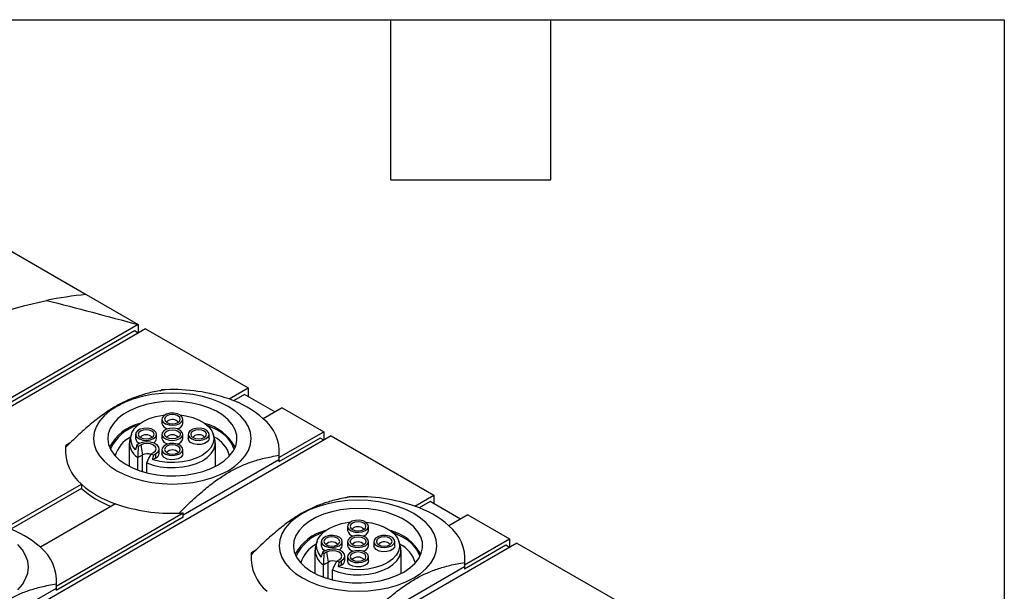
# Model space of a CAD drawing. Header units: millimetres. Extents: x 13 to 546, y 13 to 419.
# Tile 7 of 7: x 452 to 546, y 365 to 419. Entities that reach past the tile are written whole.
import ezdxf

# ---------------------------------------------------------------- set-up
doc = ezdxf.new("R2010")
doc.units = ezdxf.units.MM
doc.header["$LTSCALE"] = 2
doc.linetypes.add('SLD-Solid', pattern=[0])
doc.layers.add('TEXT', color=140, linetype='SLD-Solid', lineweight=25)

msp = doc.modelspace()

# ---------------------------------------------------------------- linework, layer by layer
for p, q in [((445.995, 400.25), (458.688, 392.922)), ((458.688, 392.922), (463.638, 390.065)), ((463.638, 390.065), (424.747, 367.614)), ((463.638, 390.065), (463.638, 389.248)), ((463.284, 389.453), (425.1, 367.409)), ((464.345, 389.657), (425.454, 367.205)), ((463.638, 389.248), (463.284, 389.453)), ((464.345, 389.657), (474.103, 384.023)), ((465.733, 383.764), (465.866, 383.841)), ((472.291, 382.977), (474.103, 384.023)), ((474.103, 384.023), (474.103, 383.207)), ((473.749, 383.411), (472.717, 382.815)), ((476.648, 381.737), (473.749, 383.411)), ((477.355, 382.146), (475.543, 381.1)), ((477.355, 382.146), (481.315, 379.86)), ((465.89, 381.058), (465.89, 380.65)), ((467.89, 380.65), (467.89, 381.058)), ((477.039, 377.391), (481.315, 379.86)), ((481.315, 379.86), (481.315, 379.043)), ((482.022, 379.452), (443.131, 357)), ((456.742, 378.573), (457.236, 378.858)), ((462.79, 378.799), (462.79, 376.561)), ((462.996, 379.641), (462.864, 379.247)), ((463.39, 379.615), (463.39, 379.207)), ((465.39, 379.207), (465.39, 379.615)), ((465.89, 379.615), (465.89, 379.207)), ((467.89, 379.207), (467.89, 379.615)), ((468.39, 379.615), (468.39, 379.207)), ((470.39, 379.207), (470.39, 379.615)), ((470.916, 379.247), (470.784, 379.641)), ((470.99, 376.561), (470.99, 378.799)), ((480.962, 379.247), (477.039, 376.983)), ((481.315, 379.043), (480.962, 379.247)), ((482.022, 379.452), (491.78, 373.818)), ((456.742, 378.573), (456.742, 378.381)), ((463.673, 378.697), (463.492, 378.592)), ((463.872, 378.582), (463.637, 378.446)), ((463.872, 378.582), (464.062, 377.656)), ((464.865, 377.737), (465.1, 377.873)), ((465.636, 377.819), (465.636, 378.227)), ((465.89, 378.172), (465.89, 377.764)), ((467.89, 377.764), (467.89, 378.172)), ((463.598, 377.388), (464.062, 377.656)), ((463.598, 376.208), (463.598, 377.388)), ((464.062, 376.054), (464.062, 377.656)), ((464.447, 375.949), (464.447, 376.898)), ((465.299, 377.35), (465.02, 377.188)), ((465.119, 377.654), (465.299, 377.758)), ((465.299, 377.758), (465.299, 377.35)), ((477.039, 377.187), (467.914, 371.919)), ((477.039, 377.391), (477.039, 376.983)), ((451.077, 370.731), (458.237, 374.864)), ((458.237, 374.456), (451.504, 370.569)), ((458.237, 374.864), (458.237, 374.456)), ((483.411, 373.559), (483.544, 373.636)), ((489.968, 372.772), (491.78, 373.818)), ((491.427, 373.206), (490.394, 372.61)), ((494.326, 371.532), (491.427, 373.206)), ((491.78, 373.818), (491.78, 373.002)), ((461.49, 372.987), (454.33, 368.853)), ((455.826, 365.145), (467.914, 372.123)), ((467.914, 371.715), (455.826, 364.737)), ((467.914, 371.715), (467.914, 372.123)), ((495.033, 371.941), (493.221, 370.895)), ((495.033, 371.941), (498.993, 369.655)), ((483.568, 370.853), (483.568, 370.445)), ((485.568, 370.445), (485.568, 370.853)), ((480.674, 369.435), (480.542, 369.042)), ((481.068, 369.41), (481.068, 369.002)), ((483.068, 369.002), (483.068, 369.41)), ((483.568, 369.41), (483.568, 369.002)), ((485.568, 369.002), (485.568, 369.41)), ((486.068, 369.41), (486.068, 369.002)), ((488.068, 369.002), (488.068, 369.41)), ((488.594, 369.042), (488.462, 369.435)), ((494.716, 367.186), (498.993, 369.655)), ((498.993, 369.655), (498.993, 368.838)), ((499.7, 369.246), (460.809, 346.795)), ((474.419, 368.368), (474.914, 368.653)), ((480.468, 368.593), (480.468, 366.356)), ((481.351, 368.492), (481.17, 368.387)), ((488.668, 366.356), (488.668, 368.593)), ((498.639, 369.042), (494.716, 366.778)), ((498.993, 368.838), (498.639, 369.042)), ((499.7, 369.246), (509.458, 363.613)), ((474.419, 368.368), (474.419, 368.176)), ((481.55, 368.376), (481.315, 368.241)), ((481.55, 368.376), (481.739, 367.451)), ((482.542, 367.532), (482.777, 367.668)), ((482.796, 367.448), (482.977, 367.553)), ((482.977, 367.553), (482.977, 367.144)), ((483.314, 367.614), (483.314, 368.022)), ((483.568, 367.967), (483.568, 367.559)), ((485.568, 367.559), (485.568, 367.967)), ((494.716, 366.982), (480.411, 358.723)), ((481.276, 367.183), (481.739, 367.451)), ((481.276, 366.003), (481.276, 367.183)), ((481.739, 365.849), (481.739, 367.451)), ((482.124, 365.744), (482.124, 366.693)), ((482.977, 367.144), (482.697, 366.983)), ((494.716, 367.186), (494.716, 366.778)), ((455.826, 364.941), (446.701, 359.673)), ((455.826, 365.145), (455.826, 364.737))]:
    msp.add_line(p, q)
at = {"flags": 128}
for points in [[(423.594, 374.287), (425.77, 376.299), (427.974, 378.214), (430.2, 380.026), (432.444, 381.733), (434.703, 383.331), (436.97, 384.817), (439.242, 386.188), (441.514, 387.44), (443.782, 388.573), (446.04, 389.582), (448.285, 390.466), (450.511, 391.224), (452.715, 391.854), (454.891, 392.355)], [(472.194, 376.145), (472.84, 376.571), (473.385, 377.042), (473.819, 377.55), (474.135, 378.086), (474.326, 378.642), (474.39, 379.207), (474.326, 379.772), (474.135, 380.327), (473.819, 380.864), (473.385, 381.372), (472.84, 381.843), (472.194, 382.268), (471.456, 382.642), (470.64, 382.956), (469.76, 383.207), (468.831, 383.389), (467.869, 383.499), (466.89, 383.537), (465.911, 383.499), (464.949, 383.389), (464.02, 383.207), (463.14, 382.956), (462.325, 382.642), (461.587, 382.268), (460.94, 381.843), (460.395, 381.372), (459.961, 380.864), (459.646, 380.327), (459.454, 379.772), (459.39, 379.207), (459.454, 378.642), (459.646, 378.086), (459.961, 377.55), (460.395, 377.042), (460.94, 376.571), (461.587, 376.145), (462.325, 375.772), (463.14, 375.457), (464.02, 375.207), (464.949, 375.025), (465.911, 374.914), (466.89, 374.877), (467.869, 374.914), (468.831, 375.025), (469.76, 375.207), (470.64, 375.457), (471.456, 375.772), (472.194, 376.145)], [(471.239, 376.696), (471.826, 377.089), (472.307, 377.526), (472.674, 377.999), (472.917, 378.498), (473.031, 379.012), (473.015, 379.531), (472.868, 380.042), (472.593, 380.535), (472.197, 381.001), (471.688, 381.428), (471.077, 381.807), (470.377, 382.132), (469.602, 382.393), (468.769, 382.587), (467.897, 382.709), (467.003, 382.757), (466.106, 382.728), (465.226, 382.625), (464.382, 382.448), (463.591, 382.203), (462.871, 381.894), (462.236, 381.527), (461.7, 381.111), (461.275, 380.655), (460.97, 380.167), (460.79, 379.66), (460.741, 379.142), (460.823, 378.626), (461.034, 378.122), (461.37, 377.641), (461.824, 377.194), (462.386, 376.79), (463.043, 376.437), (463.783, 376.143), (464.589, 375.915), (465.444, 375.756), (466.329, 375.671), (467.227, 375.662), (468.118, 375.728), (468.982, 375.868), (469.802, 376.08), (470.559, 376.358), (471.239, 376.696)], [(467.597, 380.65), (467.805, 380.825), (467.889, 381.032), (467.838, 381.242), (467.66, 381.427), (467.377, 381.563), (467.028, 381.63), (466.661, 381.62), (466.325, 381.535), (466.065, 381.385), (465.917, 381.191), (465.9, 380.979), (466.017, 380.777), (466.251, 380.614), (466.572, 380.511), (466.936, 380.482), (467.294, 380.53), (467.597, 380.65)], [(463.393, 378.127), (463.11, 378.514), (462.955, 378.924), (462.931, 379.344), (463.041, 379.759), (463.281, 380.156), (463.642, 380.52), (464.112, 380.841), (464.676, 381.106), (465.314, 381.308), (466.006, 381.439), (466.169, 381.458)], [(467.612, 381.458), (468.161, 381.376), (468.826, 381.205), (469.426, 380.967), (469.94, 380.67), (470.352, 380.324), (470.647, 379.94), (470.816, 379.532), (470.853, 379.112), (470.756, 378.696), (470.53, 378.297), (470.181, 377.929), (469.721, 377.603), (469.166, 377.332), (468.534, 377.123), (467.847, 376.985), (467.128, 376.921), (466.401, 376.935), (465.69, 377.025), (465.02, 377.188), (465.02, 377.188)], [(466.355, 380.749), (466.6, 380.654), (466.89, 380.621), (467.18, 380.654), (467.426, 380.749), (467.59, 380.891), (467.648, 381.058), (467.59, 381.226), (467.426, 381.368), (467.18, 381.462), (466.89, 381.496), (466.6, 381.462), (466.355, 381.368), (466.19, 381.226), (466.133, 381.058), (466.19, 380.891), (466.355, 380.749)], [(466.325, 380.767), (466.336, 380.783), (466.466, 380.895)], [(465.097, 379.207), (465.305, 379.382), (465.389, 379.588), (465.338, 379.799), (465.16, 379.984), (464.877, 380.119), (464.528, 380.187), (464.161, 380.177), (463.825, 380.091), (463.565, 379.941), (463.417, 379.747), (463.4, 379.535), (463.517, 379.334), (463.751, 379.171), (464.072, 379.068), (464.436, 379.038), (464.794, 379.087), (465.097, 379.207)], [(464.926, 379.306), (465.09, 379.448), (465.148, 379.615), (465.09, 379.783), (464.926, 379.924), (464.68, 380.019), (464.39, 380.053), (464.1, 380.019), (463.855, 379.924), (463.69, 379.783), (463.633, 379.615), (463.69, 379.448), (463.855, 379.306), (464.1, 379.211), (464.39, 379.178), (464.68, 379.211), (464.926, 379.306)], [(467.597, 379.207), (467.805, 379.382), (467.889, 379.588), (467.838, 379.799), (467.66, 379.984), (467.377, 380.119), (467.028, 380.187), (466.661, 380.177), (466.325, 380.091), (466.065, 379.941), (465.917, 379.747), (465.9, 379.535), (466.017, 379.334), (466.251, 379.171), (466.572, 379.068), (466.936, 379.038), (467.294, 379.087), (467.597, 379.207)], [(466.355, 379.924), (466.6, 380.019), (466.89, 380.053), (467.18, 380.019), (467.426, 379.924), (467.59, 379.783), (467.648, 379.615), (467.59, 379.448), (467.426, 379.306), (467.18, 379.211), (466.89, 379.178), (466.6, 379.211), (466.355, 379.306), (466.19, 379.448), (466.133, 379.615), (466.19, 379.783), (466.355, 379.924)], [(470.097, 379.207), (470.305, 379.382), (470.389, 379.588), (470.338, 379.799), (470.16, 379.984), (469.877, 380.119), (469.528, 380.187), (469.161, 380.177), (468.825, 380.091), (468.565, 379.941), (468.417, 379.747), (468.4, 379.535), (468.517, 379.334), (468.751, 379.171), (469.072, 379.068), (469.436, 379.038), (469.794, 379.087), (470.097, 379.207)], [(468.855, 379.924), (468.69, 379.783), (468.633, 379.615), (468.69, 379.448), (468.855, 379.306), (469.1, 379.211), (469.39, 379.178), (469.68, 379.211), (469.926, 379.306), (470.09, 379.448), (470.148, 379.615), (470.09, 379.783), (469.926, 379.924), (469.68, 380.019), (469.39, 380.053), (469.1, 380.019), (468.855, 379.924)], [(471.133, 380.023), (470.47, 380.354), (470.211, 380.459)], [(465.299, 377.758), (465.528, 377.947), (465.632, 378.169), (465.597, 378.399), (465.428, 378.608), (465.146, 378.771), (464.784, 378.868), (464.386, 378.889), (464, 378.829), (463.673, 378.697)], [(464.447, 376.898), (465.061, 376.68), (465.733, 376.528), (466.44, 376.446), (467.161, 376.437), (467.874, 376.501), (468.556, 376.636), (469.187, 376.838), (469.747, 377.101), (470.218, 377.416), (470.586, 377.774), (470.84, 378.164), (470.972, 378.573), (470.977, 378.99), (470.916, 379.247)], [(467.597, 377.764), (467.805, 377.939), (467.889, 378.145), (467.838, 378.355), (467.66, 378.541), (467.377, 378.676), (467.028, 378.744), (466.661, 378.734), (466.325, 378.648), (466.065, 378.498), (465.917, 378.304), (465.9, 378.092), (466.017, 377.891), (466.251, 377.728), (466.572, 377.625), (466.936, 377.595), (467.294, 377.644), (467.597, 377.764)], [(470.39, 379.207), (470.364, 379.075), (470.215, 378.881), (469.955, 378.731), (469.619, 378.645), (469.252, 378.635), (468.904, 378.703), (468.621, 378.838), (468.442, 379.023), (468.39, 379.207)], [(469.815, 379.452), (469.945, 379.339), (469.955, 379.324)], [(465.1, 377.873), (465.288, 378.035), (465.354, 378.227), (465.288, 378.419), (465.1, 378.582), (464.818, 378.69), (464.486, 378.728), (464.154, 378.69), (463.872, 378.582)], [(467.426, 378.481), (467.18, 378.576), (466.89, 378.609), (466.6, 378.576), (466.355, 378.481), (466.19, 378.339), (466.133, 378.172), (466.19, 378.005), (466.355, 377.863), (466.6, 377.768), (466.89, 377.735), (467.18, 377.768), (467.426, 377.863), (467.59, 378.005), (467.648, 378.172), (467.59, 378.339), (467.426, 378.481)], [(467.89, 377.764), (467.864, 377.631), (467.715, 377.437), (467.455, 377.287), (467.119, 377.202), (466.752, 377.192), (466.404, 377.259), (466.121, 377.395), (465.942, 377.58), (465.89, 377.764)], [(489.871, 365.94), (490.518, 366.366), (491.063, 366.837), (491.497, 367.345), (491.812, 367.881), (492.004, 368.437), (492.068, 369.002), (492.004, 369.567), (491.812, 370.122), (491.497, 370.659), (491.063, 371.167), (490.518, 371.637), (489.871, 372.063), (489.134, 372.437), (488.318, 372.751), (487.438, 373.002), (486.509, 373.184), (485.547, 373.294), (484.568, 373.331), (483.589, 373.294), (482.627, 373.184), (481.698, 373.002), (480.818, 372.751), (480.002, 372.437), (479.265, 372.063), (478.618, 371.637), (478.073, 371.167), (477.639, 370.659), (477.323, 370.122), (477.132, 369.567), (477.068, 369.002), (477.132, 368.437), (477.323, 367.881), (477.639, 367.345), (478.073, 366.837), (478.618, 366.366), (479.265, 365.94), (480.002, 365.567), (480.818, 365.252), (481.698, 365.002), (482.627, 364.82), (483.589, 364.709), (484.568, 364.672), (485.547, 364.709), (486.509, 364.82), (487.438, 365.002), (488.318, 365.252), (489.134, 365.567), (489.871, 365.94)], [(488.917, 366.491), (489.503, 366.884), (489.985, 367.321), (490.351, 367.794), (490.594, 368.293), (490.709, 368.807), (490.692, 369.326), (490.545, 369.837), (490.271, 370.33), (489.875, 370.796), (489.366, 371.223), (488.755, 371.602), (488.054, 371.926), (487.28, 372.188), (486.447, 372.382), (485.574, 372.504), (484.68, 372.551), (483.784, 372.523), (482.904, 372.42), (482.06, 372.243), (481.269, 371.998), (480.548, 371.689), (479.913, 371.322), (479.378, 370.906), (478.953, 370.45), (478.647, 369.962), (478.468, 369.454), (478.419, 368.937), (478.501, 368.421), (478.712, 367.917), (479.048, 367.436), (479.502, 366.989), (480.063, 366.585), (480.721, 366.232), (481.461, 365.938), (482.266, 365.709), (483.121, 365.551), (484.007, 365.466), (484.905, 365.457), (485.795, 365.523), (486.66, 365.663), (487.479, 365.874), (488.237, 366.153), (488.917, 366.491)], [(481.071, 367.922), (480.788, 368.309), (480.632, 368.719), (480.609, 369.139), (480.719, 369.554), (480.959, 369.951), (481.319, 370.315), (481.79, 370.636), (482.354, 370.901), (482.992, 371.103), (483.683, 371.234), (483.847, 371.253)], [(485.289, 371.253), (485.839, 371.171), (486.504, 371), (487.103, 370.762), (487.618, 370.465), (488.03, 370.119), (488.325, 369.735), (488.494, 369.327), (488.531, 368.907), (488.434, 368.491), (488.207, 368.092), (487.858, 367.723), (487.398, 367.398), (486.843, 367.126), (486.212, 366.918), (485.525, 366.78), (484.805, 366.716), (484.078, 366.73), (483.367, 366.82), (482.697, 366.983), (482.697, 366.983)], [(485.275, 370.445), (485.483, 370.62), (485.567, 370.827), (485.516, 371.037), (485.337, 371.222), (485.055, 371.358), (484.706, 371.425), (484.339, 371.415), (484.003, 371.33), (483.743, 371.179), (483.594, 370.985), (483.578, 370.773), (483.694, 370.572), (483.929, 370.409), (484.25, 370.306), (484.614, 370.277), (484.972, 370.325), (485.275, 370.445)], [(484.032, 370.544), (484.278, 370.449), (484.568, 370.416), (484.858, 370.449), (485.104, 370.544), (485.268, 370.686), (485.326, 370.853), (485.268, 371.021), (485.104, 371.163), (484.858, 371.257), (484.568, 371.291), (484.278, 371.257), (484.032, 371.163), (483.868, 371.021), (483.81, 370.853), (483.868, 370.686), (484.032, 370.544)], [(484.003, 370.562), (484.014, 370.578), (484.144, 370.69)], [(482.775, 369.002), (482.983, 369.177), (483.067, 369.383), (483.016, 369.593), (482.837, 369.779), (482.555, 369.914), (482.206, 369.982), (481.839, 369.972), (481.503, 369.886), (481.243, 369.736), (481.094, 369.542), (481.078, 369.33), (481.194, 369.129), (481.429, 368.966), (481.75, 368.863), (482.114, 368.833), (482.472, 368.882), (482.775, 369.002)], [(482.604, 369.101), (482.768, 369.243), (482.826, 369.41), (482.768, 369.577), (482.604, 369.719), (482.358, 369.814), (482.068, 369.847), (481.778, 369.814), (481.532, 369.719), (481.368, 369.577), (481.31, 369.41), (481.368, 369.243), (481.532, 369.101), (481.778, 369.006), (482.068, 368.973), (482.358, 369.006), (482.604, 369.101)], [(485.275, 369.002), (485.483, 369.177), (485.567, 369.383), (485.516, 369.593), (485.337, 369.779), (485.055, 369.914), (484.706, 369.982), (484.339, 369.972), (484.003, 369.886), (483.743, 369.736), (483.594, 369.542), (483.578, 369.33), (483.694, 369.129), (483.929, 368.966), (484.25, 368.863), (484.614, 368.833), (484.972, 368.882), (485.275, 369.002)], [(484.032, 369.719), (484.278, 369.814), (484.568, 369.847), (484.858, 369.814), (485.104, 369.719), (485.268, 369.577), (485.326, 369.41), (485.268, 369.243), (485.104, 369.101), (484.858, 369.006), (484.568, 368.973), (484.278, 369.006), (484.032, 369.101), (483.868, 369.243), (483.81, 369.41), (483.868, 369.577), (484.032, 369.719)], [(487.775, 369.002), (487.983, 369.177), (488.067, 369.383), (488.016, 369.593), (487.837, 369.779), (487.555, 369.914), (487.206, 369.982), (486.839, 369.972), (486.503, 369.886), (486.243, 369.736), (486.094, 369.542), (486.078, 369.33), (486.194, 369.129), (486.429, 368.966), (486.75, 368.863), (487.114, 368.833), (487.472, 368.882), (487.775, 369.002)], [(486.532, 369.719), (486.368, 369.577), (486.31, 369.41), (486.368, 369.243), (486.532, 369.101), (486.778, 369.006), (487.068, 368.973), (487.358, 369.006), (487.604, 369.101), (487.768, 369.243), (487.826, 369.41), (487.768, 369.577), (487.604, 369.719), (487.358, 369.814), (487.068, 369.847), (486.778, 369.814), (486.532, 369.719)], [(488.811, 369.818), (488.148, 370.148), (487.889, 370.254)], [(452.172, 364.796), (452.606, 365.304), (452.921, 365.84), (453.113, 366.396), (453.177, 366.961), (453.113, 367.526), (452.921, 368.081), (452.606, 368.618), (452.172, 369.126)], [(482.977, 367.553), (483.206, 367.742), (483.309, 367.964), (483.275, 368.194), (483.106, 368.403), (482.823, 368.566), (482.461, 368.663), (482.064, 368.683), (481.678, 368.624), (481.351, 368.492)], [(482.777, 367.668), (482.966, 367.83), (483.032, 368.022), (482.966, 368.214), (482.777, 368.376), (482.496, 368.485), (482.164, 368.523), (481.832, 368.485), (481.55, 368.376)], [(482.124, 366.693), (482.739, 366.475), (483.41, 366.323), (484.118, 366.241), (484.839, 366.232), (485.552, 366.296), (486.234, 366.431), (486.865, 366.633), (487.424, 366.896), (487.896, 367.211), (488.264, 367.569), (488.518, 367.959), (488.649, 368.368), (488.655, 368.784), (488.594, 369.042)], [(485.275, 367.559), (485.483, 367.734), (485.567, 367.94), (485.516, 368.15), (485.337, 368.336), (485.055, 368.471), (484.706, 368.539), (484.339, 368.529), (484.003, 368.443), (483.743, 368.293), (483.594, 368.099), (483.578, 367.887), (483.694, 367.686), (483.929, 367.523), (484.25, 367.419), (484.614, 367.39), (484.972, 367.439), (485.275, 367.559)], [(488.068, 369.002), (488.041, 368.87), (487.893, 368.676), (487.633, 368.525), (487.297, 368.44), (486.93, 368.43), (486.581, 368.497), (486.299, 368.633), (486.12, 368.818), (486.068, 369.002)], [(487.492, 369.247), (487.622, 369.134), (487.633, 369.119)], [(485.568, 367.559), (485.541, 367.426), (485.393, 367.232), (485.133, 367.082), (484.797, 366.997), (484.43, 366.987), (484.081, 367.054), (483.799, 367.19), (483.62, 367.375), (483.568, 367.559)], [(485.104, 368.276), (484.858, 368.371), (484.568, 368.404), (484.278, 368.371), (484.032, 368.276), (483.868, 368.134), (483.81, 367.967), (483.868, 367.799), (484.032, 367.658), (484.278, 367.563), (484.568, 367.529), (484.858, 367.563), (485.104, 367.658), (485.268, 367.799), (485.326, 367.967), (485.268, 368.134), (485.104, 368.276)]]:
    msp.add_lwpolyline(points, dxfattribs=at)
for centre, radius, start, end in [((462.303, 355.77), 37.328, 95.55821, 101.4532), ((466.887, 366.32), 17.55, 92.07387, 93.33234), ((466.956, 367.56), 16.314, 70.91502, 92.47671), ((469.233, 373.924), 9.556, 48.66898, 71.3364), ((464.806, 376.366), 4.395, 103.17823, 152.56727), ((466.564, 380.817), 0.694, 193.89828, 260.28768), ((466.885, 380.247), 0.772, 42.36905, 122.86787), ((467.24, 380.792), 0.666, 278.09923, 347.71481), ((468.808, 376.151), 4.643, 28.83373, 75.42077), ((472.907, 377.867), 4.171, 356.50857, 50.79524), ((464.745, 376.511), 4.119, 106.5858, 155.7277), ((469.623, 376.983), 3.394, 21.09041, 63.58727), ((464.317, 376.692), 3.012, 118.07891, 163.09887), ((464.5, 378.818), 1.691, 165.31506, 237.75225), ((463.954, 379.293), 0.57, 188.65794, 252.04561), ((464.39, 378.811), 0.763, 42.21312, 137.78688), ((464.88, 379.262), 0.513, 293.84314, 353.78422), ((466.564, 379.374), 0.694, 193.89828, 260.28768), ((466.89, 378.811), 0.763, 42.21323, 137.78677), ((467.24, 379.349), 0.666, 278.09923, 347.71481), ((469.396, 378.803), 0.772, 57.13213, 137.63095), ((469.575, 376.784), 2.879, 15.79982, 63.0224), ((460.874, 378.097), 4.171, 176.50857, 230.79524), ((460.158, 377.976), 3.468, 170.0817, 173.79143), ((465.218, 380.154), 2.327, 222.1432, 227.22085), ((465.09, 377.855), 0.547, 292.47641, 356.20345), ((466.89, 377.368), 0.763, 42.21312, 137.78688), ((464.489, 376.822), 0.937, 67.69041, 117.12601), ((466.579, 382.512), 5.074, 250.24892, 253.26845), ((473.623, 377.988), 3.468, 350.0817, 353.79143), ((464.548, 382.04), 9.556, 228.66898, 251.3364), ((464.415, 381.449), 9.331, 228.54035, 248.94987), ((484.564, 356.115), 17.55, 92.07387, 93.33234), ((484.634, 357.355), 16.314, 70.91502, 92.47671), ((466.824, 388.404), 16.314, 250.91502, 272.47671), ((486.91, 363.719), 9.556, 48.66898, 71.3364), ((466.894, 389.644), 17.55, 272.07387, 273.33234), ((448.02, 361.678), 9.556, 48.66898, 71.3364), ((482.483, 366.161), 4.395, 103.17823, 152.56727), ((484.242, 370.612), 0.694, 193.89828, 260.28768), ((484.563, 370.042), 0.772, 42.36905, 122.86787), ((484.917, 370.587), 0.666, 278.09923, 347.71481), ((486.486, 365.946), 4.643, 28.83373, 75.42077), ((490.584, 367.662), 4.171, 356.50857, 50.79524), ((482.423, 366.306), 4.119, 106.5858, 155.7277), ((482.068, 368.606), 0.763, 42.21312, 137.78688), ((484.568, 368.606), 0.763, 42.21323, 137.78677), ((487.073, 368.598), 0.772, 57.13213, 137.63095), ((487.301, 366.778), 3.394, 21.09041, 63.58727), ((451.693, 365.621), 4.171, 356.50857, 50.79524), ((481.994, 366.487), 3.012, 118.07891, 163.09887), ((482.178, 368.613), 1.691, 165.31506, 237.75225), ((481.631, 369.088), 0.57, 188.65794, 252.04561), ((482.558, 369.057), 0.513, 293.84314, 353.78422), ((484.242, 369.168), 0.694, 193.89828, 260.28768), ((484.917, 369.143), 0.666, 278.09923, 347.71481), ((487.253, 366.579), 2.879, 15.79982, 63.0224), ((478.551, 367.892), 4.171, 176.50857, 230.79524), ((477.836, 367.771), 3.468, 170.0817, 173.79143), ((482.895, 369.949), 2.327, 222.1432, 227.22085), ((482.167, 366.617), 0.937, 67.69041, 117.12601), ((484.257, 372.307), 5.074, 250.24892, 253.26845), ((482.768, 367.65), 0.547, 292.47641, 356.20345), ((484.568, 367.163), 0.763, 42.21312, 137.78688), ((491.3, 367.783), 3.468, 350.0817, 353.79143), ((452.409, 365.742), 3.468, 350.0817, 353.79143)]:
    msp.add_arc(centre, radius, start, end)
for points in [[(454.891, 392.355), (457.824, 391.66), (460.722, 390.828), (463.638, 390.065)], [(463.492, 378.592), (463.46, 378.44), (463.427, 378.285), (463.393, 378.127)], [(463.637, 378.446), (463.622, 378.106), (463.609, 377.753), (463.598, 377.388)], [(464.447, 376.898), (464.589, 377.188), (464.728, 377.467), (464.865, 377.737)], [(465.02, 377.188), (465.053, 377.346), (465.086, 377.501), (465.119, 377.654)], [(481.17, 368.387), (481.137, 368.235), (481.104, 368.08), (481.071, 367.922)], [(481.315, 368.241), (481.299, 367.901), (481.286, 367.548), (481.276, 367.183)], [(482.124, 366.693), (482.266, 366.982), (482.406, 367.262), (482.542, 367.532)], [(482.697, 366.983), (482.731, 367.141), (482.764, 367.296), (482.796, 367.448)]]:
    msp.add_open_spline(points, degree=3)
for points in [[(466.252, 383.859), (465.721, 383.778), (465.251, 383.685), (464.38, 383.476), (463.981, 383.359), (463.222, 383.098), (462.862, 382.955), (462.162, 382.635), (461.822, 382.458), (461.481, 382.262)], [(461.481, 382.262), (461.14, 382.065), (460.799, 381.848), (460.099, 381.359), (459.74, 381.088), (458.981, 380.473), (458.581, 380.128), (457.711, 379.332), (457.24, 378.882), (456.71, 378.351)], [(472.3, 376.016), (472.64, 376.213), (472.981, 376.389), (473.681, 376.709), (474.04, 376.853), (474.799, 377.113), (475.199, 377.23), (476.07, 377.439), (476.54, 377.532), (477.07, 377.613)], [(467.529, 372.105), (468.059, 372.636), (468.53, 373.087), (469.4, 373.882), (469.8, 374.227), (470.559, 374.843), (470.918, 375.114), (471.618, 375.602), (471.959, 375.819), (472.3, 376.016)], [(483.929, 373.654), (483.399, 373.573), (482.929, 373.48), (482.058, 373.27), (481.658, 373.154), (480.899, 372.893), (480.54, 372.749), (479.84, 372.429), (479.499, 372.253), (479.159, 372.056)], [(479.159, 372.056), (478.818, 371.86), (478.477, 371.643), (477.777, 371.154), (477.418, 370.883), (476.659, 370.267), (476.259, 369.923), (475.388, 369.127), (474.918, 368.677), (474.388, 368.146)], [(489.977, 365.811), (490.318, 366.008), (490.659, 366.184), (491.359, 366.504), (491.718, 366.648), (492.477, 366.908), (492.877, 367.025), (493.747, 367.234), (494.218, 367.327), (494.748, 367.408)], [(485.207, 361.9), (485.737, 362.431), (486.207, 362.882), (487.078, 363.677), (487.477, 364.022), (488.237, 364.638), (488.596, 364.909), (489.296, 365.397), (489.637, 365.614), (489.977, 365.811)], [(451.086, 363.77), (451.427, 363.967), (451.768, 364.143), (452.468, 364.463), (452.827, 364.607), (453.586, 364.867), (453.986, 364.984), (454.857, 365.193), (455.327, 365.286), (455.857, 365.367)]]:
    msp.add_open_spline(points, degree=3, knots=[0, 0, 0, 0, 0.25, 0.25, 0.5, 0.5, 0.75, 0.75, 1, 1, 1, 1])
at = {"layer": 'TEXT'}
for p, q in [((12.7, 419.1), (546.1, 419.1)), ((487.68, 403.86), (487.68, 419.1)), ((502.92, 403.86), (502.92, 419.1)), ((546.1, 419.1), (546.1, 12.7)), ((487.68, 403.86), (502.92, 403.86))]:
    msp.add_line(p, q, dxfattribs=at)

doc.saveas('drawing.dxf')
